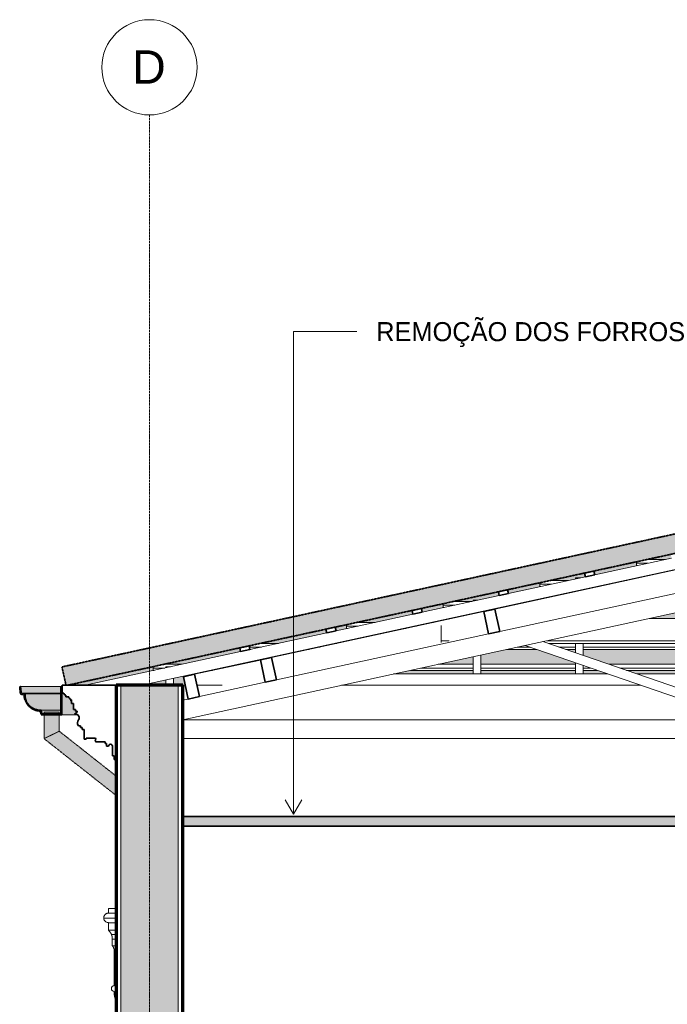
# Model space of a CAD drawing. Header units: millimetres. Extents: x -21497 to 33161, y -1951 to 8822.
# Tile 21 of 33: x 9185 to 12584, y 3655 to 8822. Entities that reach past the tile are written whole.
import ezdxf

# ---------------------------------------------------------------- set-up
doc = ezdxf.new("R2010")
doc.units = ezdxf.units.MM
doc.linetypes.add('_Tracejado médio', pattern=[4, 3, -1])
doc.linetypes.add('_Traço - ponto', pattern=[16, 12, -2, 0, -2])
for name, color, linetype, lineweight in [('A-CLNG', 13, 'Continuous', 25), ('A-CLNG-PATT', 13, 'Continuous', 25), ('A-GENM', 13, 'Continuous', 25), ('A-GLAZ-CWMG', 51, 'Continuous', 25), ('A-ROOF', 132, 'Continuous', 25), ('A-ROOF-MCUT', 132, 'Continuous', 70), ('A-ROOF-OTLN', 132, 'Continuous', 25), ('A-ROOF-PATT', 132, 'Continuous', 25), ('A-WALL', 113, 'Continuous', 18), ('A-WALL-PATT', 111, 'Continuous', 70), ('G-ANNO-TEXT', 231, 'Continuous', 9), ('S-GRID', 1, 'Continuous', 9), ('S-GRID-IDEN', 1, 'Continuous', 9)]:
    doc.layers.add(name, color=color, linetype=linetype, lineweight=lineweight)
doc.styles.add('Arial_2', font='arial.ttf', dxfattribs={"height": 175})
doc.styles.add('Arial_3', font='arial.ttf', dxfattribs={"height": 100})

# ---------------------------------------------------------------- blocks, each defined once
blk = doc.blocks.new('Generic Models 24 - Generic Models 24-3312760-CORTE F - MANTER _ DEMOLIR')
at = {"layer": 'A-GENM', "linetype": '_Tracejado médio', "lineweight": 18}
h = blk.add_hatch(color=41, dxfattribs=at)
h.paths.add_polyline_path([(-18726.9, 5049), (-18686.9, 5068.4), (-18686.9, 5173.8), (-18726.9, 5173.8), (-18726.9, 5113.4)], flags=0)
h.paths.add_polyline_path([(-18721.6, 5178.8), (-18686.9, 5178.8), (-18686.9, 5188.4), (-18726.9, 5188.4), (-18726.8, 5178.8), (-18725.3, 5178.8)], flags=0)
h = blk.add_hatch(color=41, dxfattribs=at)
h.paths.add_polyline_path([(-18686.9, 5068.4), (-18646.9, 5087.8), (-18646.9, 5173.8), (-18686.9, 5173.8), (-18686.9, 5073.4)], flags=0)
h.paths.add_polyline_path([(-18666.9, 5178.8), (-18646.9, 5178.8), (-18646.9, 5188.4), (-18686.9, 5188.4), (-18686.9, 5178.8), (-18675.7, 5178.8)], flags=0)
for points in [[(-18348.5, 4750.5), (-18348.5, 4801.5), (-18686.9, 5068.4), (-18726.9, 5049), (-18370.1, 4767.6)], [(-18348.5, 4801.5), (-18348.5, 4852.4), (-18646.9, 5087.8), (-18686.9, 5068.4), (-18370.1, 4818.5)]]:
    blk.add_hatch(color=41, dxfattribs=at).paths.add_polyline_path(points, flags=0)
at = {"layer": 'A-GENM', "color": 40, "linetype": '_Tracejado médio', "lineweight": 18}
for p, q in [((-18726.9, 5188.4), (-18726.9, 5178.8)), ((-18726.9, 5188.4), (-18686.9, 5188.4)), ((-18726.9, 5173.8), (-18726.9, 5049)), ((-18686.9, 5188.4), (-18646.9, 5188.4)), ((-18646.9, 5178.8), (-18646.9, 5188.4)), ((-18646.9, 5087.8), (-18646.9, 5173.8)), ((-18348.5, 4852.4), (-18646.9, 5087.8)), ((-18726.9, 5049), (-18348.5, 4750.5))]:
    blk.add_line(p, q, dxfattribs=at)
for points, knots in [([(-18726.9, 5049), (-18726.9, 5049), (-18726, 5049.5), (-18721.9, 5051.4), (-18716.6, 5054), (-18711.3, 5056.6), (-18705.5, 5059.4), (-18697.4, 5063.4), (-18690.4, 5066.7), (-18686.9, 5068.4)], [0.5, 0.5, 0.5, 0.5, 0.5833333, 0.6666667, 0.75, 0.7916667, 0.8333333, 0.9166667, 1, 1, 1, 1]), ([(-18686.9, 5068.4), (-18683.4, 5070.2), (-18676.4, 5073.5), (-18668.3, 5077.4), (-18662.5, 5080.3), (-18657.2, 5082.8), (-18651.9, 5085.4), (-18647.8, 5087.4), (-18646.9, 5087.8), (-18646.9, 5087.8)], [0, 0, 0, 0, 0.0833333, 0.1666667, 0.2083333, 0.25, 0.3333333, 0.4166667, 0.5, 0.5, 0.5, 0.5])]:
    blk.add_open_spline(points, degree=3, knots=knots, dxfattribs=at)
blk = doc.blocks.new('Rectangular Mullion - 6x12 cm-3934083-CORTE F - MANTER _ DEMOLIR')
at = {"layer": 'A-GLAZ-CWMG', "lineweight": 35}
for p, q in [((-16360.2, 5728.7), (-16418.8, 5716)), ((-16418.8, 5716), (-16393.4, 5598.7)), ((-16334.7, 5611.5), (-16360.2, 5728.7)), ((-16393.4, 5598.7), (-16334.7, 5611.5))]:
    blk.add_line(p, q, dxfattribs=at)
blk = doc.blocks.new('Rectangular Mullion - 2x5 cm-4253627-CORTE F - MANTER _ DEMOLIR')
at = {"layer": 'A-GLAZ-CWMG', "lineweight": 18}
for p, q in [((-18153.5, 5419.4), (-18153.5, 5426.8)), ((-18098.3, 5438.8), (-18003.4, 5438.8)), ((-17706.2, 5438.8), (-17696.7, 5438.8)), ((-16659, 5438.8), (-16474.7, 5438.8)), ((-16434.7, 5438.8), (-15937.2, 5438.8)), ((-15761.4, 5438.8), (-15399.7, 5438.8)), ((-15359.7, 5438.8), (-15186, 5438.8)), ((-15036, 5438.8), (-14862.2, 5438.8)), ((-14822.2, 5438.8), (-14460.6, 5438.8)), ((-14284.8, 5438.8), (-13787.3, 5438.8)), ((-13747.3, 5438.8), (-13562.9, 5438.8)), ((-18153.5, 5407.2), (-18153.5, 5419.4)), ((-18092.8, 5419.4), (-18153.5, 5419.4)), ((-18153.5, 5407.2), (-18148.7, 5407.2)), ((-17851.5, 5407.2), (-17842, 5407.2)), ((-17786.1, 5419.4), (-17795.6, 5419.4)), ((-16804.4, 5407.2), (-16474.7, 5407.2)), ((-16474.7, 5419.4), (-16748.5, 5419.4)), ((-15937.2, 5419.4), (-16434.7, 5419.4)), ((-16434.7, 5407.2), (-15937.2, 5407.2)), ((-15858.6, 5419.4), (-15897.2, 5419.4)), ((-15897.2, 5407.2), (-15823.4, 5407.2)), ((-15399.7, 5419.4), (-15705, 5419.4)), ((-15669.8, 5407.2), (-15399.7, 5407.2)), ((-15186, 5419.4), (-15359.7, 5419.4)), ((-15359.7, 5407.2), (-15186, 5407.2)), ((-14862.2, 5419.4), (-15036, 5419.4)), ((-15036, 5407.2), (-14862.2, 5407.2)), ((-14517, 5419.4), (-14822.2, 5419.4)), ((-14822.2, 5407.2), (-14552.2, 5407.2)), ((-14398.6, 5407.2), (-14324.8, 5407.2)), ((-14324.8, 5419.4), (-14363.4, 5419.4)), ((-13787.3, 5419.4), (-14284.8, 5419.4)), ((-14284.8, 5407.2), (-13787.3, 5407.2)), ((-13473.5, 5419.4), (-13747.3, 5419.4)), ((-13747.3, 5407.2), (-13417.6, 5407.2))]:
    blk.add_line(p, q, dxfattribs=at)
blk = doc.blocks.new('Rectangular Mullion - 2x5 cm-4253628-CORTE F - MANTER _ DEMOLIR')
at = {"layer": 'A-GLAZ-CWMG', "lineweight": 35}
for p, q in [((-17651, 5535.7), (-17699.8, 5525.1)), ((-17646.7, 5516.1), (-17651, 5535.7)), ((-17699.8, 5525.1), (-17695.6, 5505.5)), ((-17695.6, 5505.5), (-17646.7, 5516.1))]:
    blk.add_line(p, q, dxfattribs=at)
blk = doc.blocks.new('Rectangular Mullion - 2x5 cm-4253642-CORTE F - MANTER _ DEMOLIR')
at = {"layer": 'A-GLAZ-CWMG', "lineweight": 18}
for p, q in [((-17646.4, 5529.4), (-17646.4, 5536.8)), ((-17646.4, 5517.3), (-17646.4, 5529.4)), ((-17585.7, 5529.4), (-17646.4, 5529.4)), ((-17591.2, 5548.8), (-17496.3, 5548.8)), ((-17279, 5529.4), (-17288.6, 5529.4)), ((-17199.1, 5548.8), (-17189.6, 5548.8)), ((-16178.1, 5529.4), (-16241.4, 5529.4)), ((-15937.2, 5529.4), (-16024.5, 5529.4)), ((-15399.7, 5529.4), (-15897.2, 5529.4)), ((-15186, 5529.4), (-15359.7, 5529.4)), ((-14862.2, 5529.4), (-15036, 5529.4)), ((-14324.8, 5529.4), (-14822.2, 5529.4)), ((-14197.5, 5529.4), (-14284.8, 5529.4)), ((-13980.6, 5529.4), (-14043.9, 5529.4)), ((-17646.4, 5517.3), (-17641.6, 5517.3)), ((-17344.5, 5517.3), (-17334.9, 5517.3)), ((-16297.3, 5517.3), (-16142.9, 5517.3)), ((-15989.3, 5517.3), (-15937.2, 5517.3)), ((-15897.2, 5517.3), (-15399.7, 5517.3)), ((-15359.7, 5517.3), (-15186, 5517.3)), ((-15036, 5517.3), (-14862.2, 5517.3)), ((-14822.2, 5517.3), (-14324.8, 5517.3)), ((-14284.8, 5517.3), (-14232.7, 5517.3)), ((-14079.1, 5517.3), (-13924.7, 5517.3))]:
    blk.add_line(p, q, dxfattribs=at)
blk = doc.blocks.new('Rectangular Mullion - 2x5 cm-4253643-CORTE F - MANTER _ DEMOLIR')
at = {"layer": 'A-GLAZ-CWMG', "lineweight": 18}
for p, q in [((-17139.3, 5639.4), (-17139.3, 5646.8)), ((-17139.3, 5627.3), (-17139.3, 5639.4)), ((-17078.6, 5639.4), (-17139.3, 5639.4)), ((-17084.1, 5658.8), (-16989.2, 5658.8)), ((-16772, 5639.4), (-16781.5, 5639.4)), ((-16692, 5658.8), (-16682.5, 5658.8)), ((-17139.3, 5627.3), (-17134.5, 5627.3)), ((-16837.4, 5627.3), (-16827.8, 5627.3))]:
    blk.add_line(p, q, dxfattribs=at)
blk = doc.blocks.new('Rectangular Mullion - 2x5 cm-4253644-CORTE F - MANTER _ DEMOLIR')
at = {"layer": 'A-GLAZ-CWMG', "lineweight": 18}
for p, q in [((-16632.2, 5749.4), (-16632.2, 5756.8)), ((-16632.2, 5737.3), (-16632.2, 5749.4)), ((-16571.5, 5749.4), (-16632.2, 5749.4)), ((-16632.2, 5737.3), (-16627.4, 5737.3)), ((-16577, 5768.8), (-16482.1, 5768.8)), ((-16330.3, 5737.3), (-16320.8, 5737.3)), ((-16264.9, 5749.4), (-16274.4, 5749.4)), ((-16185, 5768.8), (-16175.4, 5768.8)), ((-15283.1, 5737.3), (-15186, 5737.3)), ((-15186, 5749.4), (-15227.2, 5749.4)), ((-14994.8, 5749.4), (-15036, 5749.4)), ((-15036, 5737.3), (-14938.9, 5737.3)), ((-13947.6, 5749.4), (-13957.1, 5749.4)), ((-13901.2, 5737.3), (-13891.7, 5737.3)), ((-13589.7, 5749.4), (-13650.4, 5749.4)), ((-13594.5, 5737.3), (-13589.7, 5737.3)), ((-13589.7, 5756.7), (-13589.7, 5749.4)), ((-13589.7, 5749.4), (-13589.7, 5737.3))]:
    blk.add_line(p, q, dxfattribs=at)
blk = doc.blocks.new('Rectangular Mullion - 2x5 cm-4253645-CORTE F - MANTER _ DEMOLIR')
at = {"layer": 'A-GLAZ-CWMG', "lineweight": 18}
for p, q in [((-16125.2, 5859.4), (-16125.2, 5866.8)), ((-16125.2, 5847.3), (-16125.2, 5859.4)), ((-16064.5, 5859.4), (-16125.2, 5859.4)), ((-16125.2, 5847.3), (-16120.4, 5847.3)), ((-16069.9, 5878.8), (-15975, 5878.8)), ((-15823.2, 5847.3), (-15813.7, 5847.3)), ((-15757.8, 5859.4), (-15767.3, 5859.4)), ((-15677.9, 5878.8), (-15668.4, 5878.8))]:
    blk.add_line(p, q, dxfattribs=at)
blk = doc.blocks.new('Rectangular Mullion - 2x5 cm-4253646-CORTE F - MANTER _ DEMOLIR')
at = {"layer": 'A-GLAZ-CWMG', "lineweight": 18}
for p, q in [((-15618.1, 5969.4), (-15618.1, 5976.9)), ((-15618.1, 5957.3), (-15618.1, 5969.4)), ((-15557.4, 5969.4), (-15618.1, 5969.4)), ((-15618.1, 5957.3), (-15613.3, 5957.3)), ((-15562.8, 5988.8), (-15467.9, 5988.8)), ((-15316.1, 5957.3), (-15306.6, 5957.3)), ((-14915.4, 5957.3), (-14905.9, 5957.3)), ((-14754, 5988.8), (-14719.7, 5988.8)), ((-14668.6, 5988.8), (-14659.8, 5988.8)), ((-14611.5, 5969.4), (-14664.6, 5969.4))]:
    blk.add_line(p, q, dxfattribs=at)
blk = doc.blocks.new('Rectangular Mullion - 2x5 cm-4253647-CORTE F - MANTER _ DEMOLIR')
at = {"layer": 'A-GLAZ-CWMG', "lineweight": 35}
for p, q in [((-17198.6, 5633.8), (-17247.4, 5623.2)), ((-17194.3, 5614.3), (-17198.6, 5633.8)), ((-17247.4, 5623.2), (-17243.2, 5603.7)), ((-17243.2, 5603.7), (-17194.3, 5614.3))]:
    blk.add_line(p, q, dxfattribs=at)
blk = doc.blocks.new('Rectangular Mullion - 2x5 cm-4253648-CORTE F - MANTER _ DEMOLIR')
at = {"layer": 'A-GLAZ-CWMG', "lineweight": 35}
for p, q in [((-16746.1, 5732), (-16795, 5721.4)), ((-16795, 5721.4), (-16790.8, 5701.8)), ((-16790.8, 5701.8), (-16741.9, 5712.4)), ((-16741.9, 5712.4), (-16746.1, 5732))]:
    blk.add_line(p, q, dxfattribs=at)
blk = doc.blocks.new('Rectangular Mullion - 2x5 cm-4253649-CORTE F - MANTER _ DEMOLIR')
at = {"layer": 'A-GLAZ-CWMG', "lineweight": 35}
for p, q in [((-16293.7, 5830.1), (-16342.6, 5819.5)), ((-16342.6, 5819.5), (-16338.3, 5800)), ((-16338.3, 5800), (-16289.5, 5810.6)), ((-16289.5, 5810.6), (-16293.7, 5830.1))]:
    blk.add_line(p, q, dxfattribs=at)
blk = doc.blocks.new('Rectangular Mullion - 2x5 cm-4253650-CORTE F - MANTER _ DEMOLIR')
at = {"layer": 'A-GLAZ-CWMG', "lineweight": 35}
for p, q in [((-15841.3, 5928.3), (-15890.2, 5917.7)), ((-15890.2, 5917.7), (-15885.9, 5898.1)), ((-15885.9, 5898.1), (-15837.1, 5908.7)), ((-15837.1, 5908.7), (-15841.3, 5928.3))]:
    blk.add_line(p, q, dxfattribs=at)
blk = doc.blocks.new('Rectangular Mullion - 6x12 cm-3933650-CORTE F - MANTER _ DEMOLIR')
at = {"layer": 'A-GLAZ-CWMG', "lineweight": 18}
for p, q in [((-16642.5, 5667.5), (-16642.5, 5669.5)), ((-16642.5, 5562.8), (-16642.5, 5643.4)), ((-16597.7, 5679.3), (-16588.2, 5679.3)), ((-15550.6, 5679.3), (-15186, 5679.3)), ((-15036, 5679.3), (-14671.4, 5679.3)), ((-13633.8, 5679.3), (-13624.3, 5679.3)), ((-16642.5, 5553.8), (-16642.5, 5562.8)), ((-16600.8, 5562.8), (-16642.5, 5562.8)), ((-15186, 5562.8), (-16087.2, 5562.8)), ((-16079.4, 5548.3), (-15186, 5548.3)), ((-14134.8, 5562.8), (-15036, 5562.8)), ((-15036, 5548.3), (-14142.5, 5548.3))]:
    blk.add_line(p, q, dxfattribs=at)
blk = doc.blocks.new('Rectangular Mullion - 6x12 cm 2-3933709-CORTE F - MANTER _ DEMOLIR')
at = {"layer": 'A-GLAZ-CWMG', "lineweight": 18}
for p, q in [((-15254.7, 5968.6), (-16360.2, 5728.7)), ((-16418.8, 5716), (-16427.4, 5714.1))]:
    blk.add_line(p, q, dxfattribs=at)
blk = doc.blocks.new('Rectangular Mullion - 4x6_3-V10-CORTE F - MANTER _ DEMOLIR')
at = {"layer": 'A-GLAZ-CWMG', "lineweight": 18}
for p, q in [((-15917.2, 5892.4), (-15937.2, 5892.4)), ((-15937.2, 5892.4), (-15937.2, 5887)), ((-15912.3, 5892.4), (-15917.2, 5892.4)), ((-15937.2, 5820.5), (-15937.2, 5822.6)), ((-15897.2, 5829.2), (-15897.2, 5831.2)), ((-15937.2, 5499.3), (-15937.2, 5548.3)), ((-15897.2, 5485.6), (-15897.2, 5548.3)), ((-15937.2, 5388.2), (-15937.2, 5446.4)), ((-15897.2, 5388.2), (-15897.2, 5432.7))]:
    blk.add_line(p, q, dxfattribs=at)
blk = doc.blocks.new('Rectangular Mullion - 4x6_3-V11-CORTE F - MANTER _ DEMOLIR')
at = {"layer": 'A-GLAZ-CWMG', "lineweight": 18}
for p, q in [((-16454.7, 5775.8), (-16474.7, 5775.8)), ((-16474.7, 5775.8), (-16474.7, 5770.4)), ((-16449.8, 5775.8), (-16454.7, 5775.8)), ((-16474.7, 5703.9), (-16474.7, 5706)), ((-16434.7, 5712.6), (-16434.7, 5714.6)), ((-16474.7, 5388.2), (-16474.7, 5478.8)), ((-16434.7, 5388.2), (-16434.7, 5487.4))]:
    blk.add_line(p, q, dxfattribs=at)
blk = doc.blocks.new('Rectangular Mullion - 4x6_3-3925204-CORTE F - MANTER _ DEMOLIR')
at = {"layer": 'A-GLAZ-CWMG', "lineweight": 18}
for p, q in [((-18067.2, 5426), (-18087.2, 5426)), ((-18087.2, 5426), (-18087.2, 5420.6)), ((-18062.3, 5426), (-18067.2, 5426)), ((-18087.2, 5328.7), (-18087.2, 5356.1)), ((-18047.2, 5328.7), (-18047.2, 5364.8))]:
    blk.add_line(p, q, dxfattribs=at)
blk = doc.blocks.new('Rectangular Mullion - 4x6_3-3931011-CORTE F - MANTER _ DEMOLIR')
at = {"layer": 'A-GLAZ-CWMG', "lineweight": 18}
for p, q in [((-15384.6, 6006.9), (-15106.8, 6067.2)), ((-15106.8, 6067.2), (-15093.4, 6005.6)), ((-15837.1, 5908.8), (-15433.5, 5996.3)), ((-15115.8, 6000.8), (-15093.4, 6005.6)), ((-18213.6, 5328.7), (-15171.3, 5988.7)), ((-16289.5, 5810.6), (-15885.9, 5898.2)), ((-16741.9, 5712.5), (-16338.3, 5800)), ((-17194.3, 5614.3), (-16790.8, 5701.9)), ((-17646.7, 5516.1), (-17243.2, 5603.7)), ((-18510.7, 5328.7), (-17695.6, 5505.5)), ((-18587.1, 5247.7), (-18589.2, 5257.4)), ((-18587.1, 5247.7), (-18582.3, 5248.7))]:
    blk.add_line(p, q, dxfattribs=at)
blk = doc.blocks.new('Rectangular Mullion - 6x12 cm 2-4082039-CORTE F - MANTER _ DEMOLIR')
at = {"layer": 'A-GLAZ-CWMG', "lineweight": 18}
for p, q in [((-16427.4, 5714.1), (-17532.9, 5474.3)), ((-17591.5, 5461.6), (-17600.1, 5459.7))]:
    blk.add_line(p, q, dxfattribs=at)
blk = doc.blocks.new('Rectangular Mullion - 6x12 cm-4082038-CORTE F - MANTER _ DEMOLIR')
at = {"layer": 'A-GLAZ-CWMG', "lineweight": 35}
for p, q in [((-17532.9, 5474.3), (-17591.5, 5461.6)), ((-17591.5, 5461.6), (-17566.1, 5344.3)), ((-17507.4, 5357), (-17532.9, 5474.3)), ((-17566.1, 5344.3), (-17507.4, 5357))]:
    blk.add_line(p, q, dxfattribs=at)
blk = doc.blocks.new('Rectangular Mullion - 6x12 cm-3933674-CORTE F - MANTER _ DEMOLIR')
at = {"layer": 'A-GLAZ-CWMG', "lineweight": 18}
for p, q in [((-17984.1, 5376.4), (-17984.1, 5378.5)), ((-17939.2, 5388.2), (-17929.7, 5388.2)), ((-16892.1, 5388.2), (-15768.1, 5388.2)), ((-15614.6, 5388.2), (-15186, 5388.2)), ((-15036, 5388.2), (-14607.4, 5388.2)), ((-14453.9, 5388.2), (-13329.9, 5388.2))]:
    blk.add_line(p, q, dxfattribs=at)
blk = doc.blocks.new('tesoura2 - tesoura-4027960-CORTE F - MANTER _ DEMOLIR')
at = {"layer": 'A-GENM', "lineweight": 18}
for p, q in [((-15115.4, 6066.3), (-15186, 6066.3)), ((-15186, 6066.3), (-15186, 6050)), ((-15036, 6066.3), (-15106.6, 6066.3)), ((-15036, 6050), (-15036, 6066.3)), ((-15186, 5985.5), (-15186, 5976.4)), ((-15036, 5983.5), (-15036, 5985.5)), ((-15220.6, 5853.2), (-16334.7, 5611.5)), ((-15159.9, 5764), (-15186, 5860.7)), ((-15035.7, 5860.6), (-15060, 5763.6)), ((-15036, 5859.6), (-15036, 5860.7)), ((-17998.5, 5148.2), (-15159.9, 5764)), ((-15186, 5758.4), (-15186, 5147.8)), ((-15060, 5763.6), (-12303.5, 5165.5)), ((-15036, 5147.8), (-15036, 5758.4)), ((-16393.4, 5598.7), (-17507.4, 5357)), ((-16202.6, 5537.8), (-15186, 5187.8)), ((-15186, 5240.7), (-16108.4, 5558.3)), ((-14113.6, 5558.3), (-15036, 5240.7)), ((-15036, 5187.8), (-14019.4, 5537.8)), ((-17566.1, 5344.3), (-17911.3, 5269.4)), ((-17969.9, 5256.7), (-17998.5, 5250.5)), ((-15186, 5187.8), (-15186, 5240.7)), ((-15036, 5240.7), (-15036, 5187.8)), ((-12303.5, 5147.8), (-17998.5, 5147.8)), ((-15186, 5147.8), (-15036, 5147.8))]:
    blk.add_line(p, q, dxfattribs=at)
blk = doc.blocks.new('Rectangular Mullion - 6x12 cm 2-4082040-CORTE F - MANTER _ DEMOLIR')
at = {"layer": 'A-GLAZ-CWMG', "lineweight": 18}
blk.add_line((-17600.1, 5459.7), (-17936.7, 5386.7), dxfattribs=at)
blk = doc.blocks.new('Rectangular Mullion - 6x12 cm-4082041-CORTE F - MANTER _ DEMOLIR')
at = {"layer": 'A-GLAZ-CWMG', "lineweight": 35}
for p, q in [((-17936.7, 5386.7), (-17995.3, 5374)), ((-17911.3, 5269.4), (-17936.7, 5386.7)), ((-17995.3, 5374), (-17969.9, 5256.7)), ((-17969.9, 5256.7), (-17911.3, 5269.4))]:
    blk.add_line(p, q, dxfattribs=at)
blk = doc.blocks.new('ornamento esquadrias - ornamento esquadrias-4133635-CORTE F - MANTER _ DEMOLIR')
at = {"layer": 'A-GENM', "lineweight": 18}
for p, q in [((-18388.5, 4133), (-18388.5, 4158)), ((-18348.5, 4158), (-18388.5, 4158)), ((-18348.5, 4106.4), (-18413.4, 4106.4)), ((-18388.5, 4133), (-18348.5, 4133)), ((-18388.5, 4133), (-18348.5, 4133)), ((-18348.5, 4083), (-18388.5, 4083)), ((-18388.5, 4043), (-18388.5, 4083)), ((-18348.5, 4083), (-18388.5, 4083)), ((-18388.5, 4043), (-18348.5, 4043)), ((-18388.5, 4043), (-18348.5, 4043)), ((-18348.5, 4020.8), (-18373, 4020.8)), ((-18348.5, 3996.3), (-18368.5, 3996.3)), ((-18368.5, 3961.3), (-18368.5, 3996.3)), ((-18348.5, 3996.3), (-18368.5, 3996.3)), ((-18368.5, 3961.3), (-18348.5, 3961.3)), ((-18368.5, 3961.3), (-18348.5, 3961.3)), ((-18358.5, 3752.1), (-18358.5, 3938)), ((-18348.5, 3938), (-18358.5, 3938)), ((-18348.5, 3938), (-18358.5, 3938))]:
    blk.add_line(p, q, dxfattribs=at)
for centre, radius, start, end in [((-18358.5, 3737.1), 15, 90, 270), ((-18221.3, 3720.6), 137.2, 179.3469, 202.0203)]:
    blk.add_arc(centre, radius, start, end, dxfattribs=at)
for points, knots in [([(-18388.5, 4133), (-18390.8, 4133), (-18394, 4132.6), (-18398.1, 4131.1), (-18401, 4129.7), (-18403.7, 4128), (-18406, 4125.9), (-18407.7, 4124.1), (-18408.9, 4122.5), (-18410.2, 4120.5), (-18411.2, 4118.5), (-18412, 4116.6), (-18412.4, 4115.3), (-18412.9, 4113.7), (-18413.2, 4111.8), (-18413.5, 4109.4), (-18413.5, 4107.6), (-18413.4, 4106.4)], [0, 0, 0, 0, 0.142857, 0.214286, 0.285714, 0.357143, 0.428571, 0.5, 0.535714, 0.571429, 0.678571, 0.705357, 0.732143, 0.785714, 0.839286, 0.892857, 1, 1, 1, 1]), ([(-18413.4, 4106.4), (-18413.4, 4106), (-18413.4, 4105), (-18413.1, 4103.3), (-18412.7, 4101.7), (-18412.3, 4100.3), (-18411.8, 4098.8), (-18411, 4097), (-18409.4, 4094.1), (-18405.7, 4089.3), (-18400.1, 4085.4), (-18393.6, 4083.4), (-18390.2, 4083), (-18388.5, 4083)], [0, 0, 0, 0, 0.0625, 0.125, 0.1875, 0.21875, 0.25, 0.3125, 0.375, 0.5, 0.75, 0.875, 1, 1, 1, 1]), ([(-18373, 4020.8), (-18373.2, 4021.5), (-18373.9, 4023.1), (-18375.2, 4025.7), (-18376.1, 4027.5), (-18376.9, 4028.9), (-18377.9, 4030.4), (-18378.9, 4032), (-18380.1, 4033.7), (-18381.9, 4036.1), (-18384.6, 4039.1), (-18387.1, 4041.7), (-18388.5, 4043)], [-1, -1, -1, -1, -0.75, -0.625, -0.5625, -0.5, -0.4375, -0.375, -0.3125, -0.25, -0.125, 0, 0, 0, 0]), ([(-18368.5, 3996.3), (-18368.5, 3998.9), (-18368.6, 4002.5), (-18369.1, 4006.9), (-18369.5, 4009.4), (-18369.9, 4011.2), (-18370.2, 4012.5), (-18370.6, 4013.7), (-18370.9, 4014.9), (-18371.2, 4015.9), (-18371.5, 4016.9), (-18371.8, 4017.7), (-18372.1, 4018.5), (-18372.3, 4019.1), (-18372.6, 4019.9), (-18372.7, 4020.3), (-18372.8, 4020.5)], [-1, -1, -1, -1, -0.8333333, -0.75, -0.6666667, -0.625, -0.5833333, -0.5416667, -0.5, -0.4583333, -0.4166667, -0.375, -0.3333333, -0.2916667, -0.25, -0.1666667, -0.1666667, -0.1666667, -0.1666667]), ([(-18358.5, 3938), (-18358.6, 3939.9), (-18359, 3942.7), (-18359.8, 3946.2), (-18360.5, 3948.3), (-18361.1, 3949.9), (-18361.6, 3951), (-18362.1, 3952.1), (-18362.6, 3953.1), (-18363.2, 3954.1), (-18363.7, 3955.1), (-18364.3, 3955.9), (-18364.8, 3956.8), (-18365.3, 3957.6), (-18365.9, 3958.3), (-18366.4, 3958.9), (-18366.9, 3959.5), (-18367.3, 3960.1), (-18367.9, 3960.7), (-18368.3, 3961.1), (-18368.5, 3961.3)], [-1, -1, -1, -1, -0.833333, -0.75, -0.666667, -0.625, -0.583333, -0.541667, -0.5, -0.458333, -0.416667, -0.375, -0.333333, -0.291667, -0.25, -0.208333, -0.166667, -0.125, -0.083333, 0, 0, 0, 0])]:
    blk.add_open_spline(points, degree=3, knots=knots, dxfattribs=at)
blk = doc.blocks.new('ORNAMENTO SUPERIOR - ORNAMENTO SUPERIOR-4323885-CORTE F - MANTER _ DEMOLIR')
at = {"layer": 'A-GENM', "lineweight": 35}
for p, q in [((-18348.2, 5328.7), (-18632.3, 5328.7)), ((-18632.3, 5328.7), (-18632.3, 5287.4)), ((-18348.2, 4938.7), (-18348.2, 5328.7)), ((-18632.3, 5287.4), (-18622.3, 5287.4)), ((-18622.3, 5287.4), (-18622.3, 5282.4)), ((-18622.3, 5282.4), (-18617.3, 5282.4)), ((-18617.3, 5282.4), (-18617.3, 5277.4)), ((-18617.3, 5277.4), (-18612.3, 5277.4)), ((-18612.3, 5277.4), (-18612.3, 5267.4)), ((-18612.3, 5267.4), (-18597.3, 5267.4)), ((-18597.3, 5267.4), (-18597.3, 5262.4)), ((-18597.3, 5262.4), (-18592.3, 5262.4)), ((-18592.3, 5262.4), (-18592.3, 5257.4)), ((-18592.3, 5257.4), (-18587.3, 5257.4)), ((-18587.3, 5257.4), (-18587.3, 5252.4)), ((-18587.3, 5252.4), (-18582.3, 5252.4)), ((-18582.3, 5252.4), (-18582.3, 5232.4)), ((-18582.3, 5232.4), (-18572.3, 5232.4)), ((-18572.3, 5232.4), (-18572.3, 5202.4)), ((-18572.3, 5202.4), (-18562.3, 5202.4)), ((-18552.3, 5187.4), (-18566, 5176.7)), ((-18562.3, 5202.4), (-18562.3, 5192.4)), ((-18562.3, 5192.4), (-18552.3, 5192.4)), ((-18552.3, 5192.4), (-18552.3, 5187.4)), ((-18546.2, 5116.7), (-18536.2, 5116.7)), ((-18536.2, 5116.7), (-18536.2, 5106.7)), ((-18536.2, 5106.7), (-18526.2, 5106.7)), ((-18526.2, 5106.7), (-18526.2, 5096.7)), ((-18526.2, 5096.7), (-18516.2, 5096.7)), ((-18516.2, 5096.7), (-18516.2, 5046.7)), ((-18516.2, 5046.7), (-18506.2, 5046.7)), ((-18506.2, 5046.7), (-18506.2, 5051.7)), ((-18506.2, 5051.7), (-18456.2, 5051.7)), ((-18452.1, 5031.7), (-18406.2, 5031.7)), ((-18406.2, 5031.7), (-18406.2, 5023.7)), ((-18406.2, 5023.7), (-18398.2, 5023.7)), ((-18398.2, 5023.7), (-18398.2, 5008.7)), ((-18398.2, 5008.7), (-18388.2, 5008.7)), ((-18368.2, 5009.1), (-18368.2, 4958.7)), ((-18368.2, 4958.7), (-18358.2, 4958.7)), ((-18358.2, 4958.7), (-18358.2, 4938.7)), ((-18358.2, 4938.7), (-18348.2, 4938.7))]:
    blk.add_line(p, q, dxfattribs=at)
for centre, radius, start, end in [((-18561.2, 5158.3), 19, 325.4597, 104.5403), ((-18529.3, 5131.7), 22.6, 135.8597, 221.7664), ((-18452.1, 5037.5), 5.84, 134.5404, 270), ((-18461.7, 5046.7), 7.42, 317.6422, 42.3578), ((-18378.2, 5009.1), 10, 0, 182.8227)]:
    blk.add_arc(centre, radius, start, end, dxfattribs=at)
blk = doc.blocks.new('Grid - Head Grid-11506-CORTE F - MANTER _ DEMOLIR')
at = {"layer": 'S-GRID-IDEN'}
blk.add_circle((-673.5, 8571.9), 250, dxfattribs=at)

msp = doc.modelspace()

# ---------------------------------------------------------------- hatches: boundary and pattern name
at = {"layer": 'A-CLNG-PATT', "lineweight": 18}
msp.add_hatch(color=21, dxfattribs=at).paths.add_polyline_path([(18421.194, 4590), (18421.194, 4640), (10041.194, 4640), (10041.194, 4590), (18404.911, 4590)], flags=0)
at = {"layer": 'A-ROOF-OTLN'}
for points in [[(9208.235, 5286.726), (9400.787, 5286.726), (9400.787, 5322.609), (9190.226, 5322.173), (9193.327, 5286.726)], [(9405.787, 5173.798), (9488.946, 5173.798), (9488.498, 5174.438), (9473.68, 5176.69), (9487.375, 5187.389), (9486.941, 5192.389), (9477.375, 5192.389), (9477.375, 5202.389), (9467.375, 5202.389), (9467.375, 5232.389), (9457.375, 5232.389), (9457.375, 5248.705), (9452.612, 5247.672), (9450.504, 5257.389), (9447.375, 5257.389), (9447.375, 5262.389), (9442.375, 5262.389), (9442.375, 5267.389), (9427.375, 5267.389), (9427.375, 5277.389), (9422.375, 5277.389), (9422.375, 5282.389), (9417.375, 5282.389), (9417.375, 5287.389), (9407.375, 5287.389), (9407.375, 5322.738), (9405.787, 5322.738), (9405.787, 5178.798)], [(9213.341, 5283.198), (9400.787, 5283.198), (9400.787, 5286.726), (9193.327, 5286.726), (9208.235, 5284.098)], [(9301.755, 5198.603), (9400.787, 5198.603), (9400.787, 5283.198), (9213.341, 5283.198), (9217.033, 5256.529), (9218.362, 5252.588), (9229.254, 5231.265), (9247.856, 5213.384), (9250.617, 5211.707), (9271.321, 5202.277), (9274.206, 5201.363), (9301.484, 5198.603)], [(9400.787, 5178.798), (9400.787, 5198.603), (9297.992, 5198.603), (9301.755, 5178.798), (9312.776, 5178.798), (9312.776, 5188.421), (9392.776, 5188.421), (9392.776, 5178.798), (9393.706, 5178.798)]]:
    msp.add_hatch(color=254, dxfattribs=at).paths.add_polyline_path(points, flags=0)
at = {"layer": 'A-ROOF-PATT', "lineweight": 18}
for points in [[(9434.046, 5328.7), (12928.36, 6086.799), (12982.083, 6075.143), (21691.939, 6075.143), (24357.576, 5328.765), (24384.539, 5425.061), (21694.684, 6178.221), (12978.62, 6178.221), (12928.36, 6189.125), (9407.22, 5425.206), (9428.157, 5328.7)], [(9405.787, 5173.798), (9405.787, 5322.738), (9400.787, 5322.738), (9400.787, 5178.798), (9301.484, 5178.798), (9297.992, 5198.603), (9271.321, 5201.698), (9247.147, 5213.384), (9228.155, 5232.363), (9216.453, 5256.529), (9213.341, 5283.198), (9193.327, 5286.726), (9190.188, 5322.609), (9185.207, 5322.173), (9188.68, 5282.469), (9208.235, 5279.021), (9212.437, 5252.588), (9224.598, 5228.746), (9243.53, 5209.826), (9267.38, 5197.679), (9293.815, 5193.494), (9297.288, 5173.798), (9393.706, 5173.798)]]:
    msp.add_hatch(color=21, dxfattribs=at).paths.add_polyline_path(points, flags=0)
at = {"layer": 'A-ROOF-PATT'}
h = msp.add_hatch(color=254, dxfattribs=at)
h.paths.add_polyline_path([(9434.046, 5328.7), (9528.954, 5328.7), (9891.006, 5407.248), (9886.2, 5407.248), (9886.2, 5426.796), (9439.254, 5329.83)], flags=0)
h.paths.add_polyline_path([(10016.194, 5328.7), (10054.16, 5328.7), (10044.336, 5373.981), (10055.633, 5376.432), (10055.633, 5378.498), (9992.503, 5364.802), (9992.503, 5328.7)], flags=0)
h.paths.add_polyline_path([(9952.503, 5328.7), (9952.503, 5356.124), (9826.096, 5328.7)], flags=0)
h.paths.add_polyline_path([(13432.257, 5388.223), (13487.508, 5407.248), (13217.439, 5407.248), (13217.439, 5388.223), (13255.651, 5388.223)], flags=0)
h.paths.add_polyline_path([(14224.084, 5388.223), (14252.418, 5388.223), (14252.418, 5407.248), (13754.928, 5407.248), (13754.928, 5388.223), (14020.269, 5388.223)], flags=0)
h.paths.add_polyline_path([(12679.95, 5388.223), (12853.694, 5388.223), (12853.694, 5407.248), (12679.95, 5407.248)], flags=0)
h.paths.add_polyline_path([(14292.418, 5388.223), (14709.767, 5388.223), (14622.077, 5407.248), (14292.418, 5407.248)], flags=0)
h.paths.add_polyline_path([(12102.46, 5388.223), (12102.46, 5407.248), (11604.971, 5407.248), (11604.971, 5388.223), (11837.119, 5388.223)], flags=0)
h.paths.add_polyline_path([(12425.132, 5388.223), (12639.95, 5388.223), (12639.95, 5407.248), (12369.881, 5407.248)], flags=0)
h.paths.add_polyline_path([(12271.554, 5388.223), (12216.303, 5407.248), (12142.46, 5407.248), (12142.46, 5388.223), (12196.909, 5388.223)], flags=0)
h.paths.add_polyline_path([(10100.458, 5388.223), (10109.983, 5388.223), (10197.673, 5407.248), (10188.148, 5407.248), (10102.972, 5388.769)], flags=0)
h.paths.add_polyline_path([(13714.928, 5388.223), (13714.928, 5407.248), (13641.086, 5407.248), (13585.835, 5388.223)], flags=0)
h.paths.add_polyline_path([(13003.694, 5388.223), (13177.439, 5388.223), (13177.439, 5407.248), (13003.694, 5407.248)], flags=0)
h.paths.add_polyline_path([(11147.622, 5388.223), (11564.971, 5388.223), (11564.971, 5407.248), (11235.312, 5407.248)], flags=0)
h.paths.add_polyline_path([(11837.119, 5438.777), (12102.46, 5438.777), (12102.46, 5446.447), (11896.803, 5517.26), (11742.394, 5517.26), (11604.971, 5487.446), (11604.971, 5438.777), (11784.434, 5438.777)], flags=0)
h.paths.add_polyline_path([(12278.312, 5438.777), (12639.95, 5438.777), (12639.95, 5517.26), (12142.46, 5517.26), (12142.46, 5485.555)], flags=0)
h.paths.add_polyline_path([(12853.694, 5438.777), (12853.694, 5517.26), (12679.95, 5517.26), (12679.95, 5438.777)], flags=0)
h.paths.add_polyline_path([(13177.439, 5438.777), (13177.439, 5517.26), (13003.694, 5517.26), (13003.694, 5438.777)], flags=0)
h.paths.add_polyline_path([(11380.642, 5438.777), (11564.971, 5438.777), (11564.971, 5478.768)], flags=0)
h.paths.add_polyline_path([(10343.003, 5438.777), (10704.755, 5517.26), (10695.23, 5517.26), (10333.478, 5438.777)], flags=0)
h.paths.add_polyline_path([(10036.336, 5438.777), (10344.089, 5505.545), (10339.853, 5525.072), (10388.716, 5535.672), (10393.283, 5516.218), (10398.088, 5517.26), (10393.283, 5517.26), (10392.956, 5536.738), (9941.427, 5438.777)], flags=0)
h.paths.add_polyline_path([(13754.928, 5438.777), (14252.418, 5438.777), (14252.418, 5487.446), (14114.994, 5517.26), (13960.585, 5517.26), (13754.928, 5446.447)], flags=0)
h.paths.add_polyline_path([(13255.651, 5438.777), (13579.077, 5438.777), (13714.928, 5485.555), (13714.928, 5517.26), (13217.439, 5517.26), (13217.439, 5438.777)], flags=0)
h.paths.add_polyline_path([(14292.418, 5438.777), (14476.747, 5438.777), (14292.418, 5478.768)], flags=0)
h.paths.add_polyline_path([(15508.112, 5440.139), (15508.112, 5442.205), (15347.883, 5476.967), (15338.359, 5476.967), (15506.167, 5440.561)], flags=0)
h.paths.add_polyline_path([(15771.194, 5450.096), (15823.94, 5450.096), (15823.94, 5458.596), (15739.265, 5476.967), (15645.026, 5476.967), (15768.882, 5450.096)], flags=0)
h.paths.add_polyline_path([(12102.46, 5499.328), (12102.46, 5517.26), (12050.381, 5517.26)], flags=0)
h.paths.add_polyline_path([(13754.928, 5499.328), (13807.008, 5517.26), (13754.928, 5517.26)], flags=0)
h.paths.add_polyline_path([(10448.51, 5548.79), (10543.418, 5548.79), (10796.508, 5603.698), (10792.272, 5623.225), (10841.135, 5633.826), (10845.376, 5614.3), (10905.17, 5627.273), (10900.365, 5627.273), (10900.365, 5646.821), (10792.272, 5623.37)], flags=0)
h.paths.add_polyline_path([(10850.085, 5548.79), (11211.837, 5627.273), (11202.313, 5627.273), (10840.56, 5548.79)], flags=0)
h.paths.add_polyline_path([(10955.592, 5658.803), (11050.5, 5658.803), (11248.928, 5701.852), (11244.691, 5721.378), (11293.555, 5731.979), (11297.795, 5712.454), (11412.253, 5737.285), (11407.447, 5737.285), (11407.447, 5756.833), (11048.826, 5679.03)], flags=0)
h.paths.add_polyline_path([(11357.167, 5658.803), (11397.14, 5667.475), (11397.14, 5669.541), (11347.643, 5658.803)], flags=0)
h.paths.add_polyline_path([(14405.899, 5679.266), (14415.423, 5679.266), (14292.418, 5705.952), (14292.418, 5703.886), (14359.064, 5689.427)], flags=0)
h.paths.add_polyline_path([(12520.043, 5679.266), (12639.95, 5679.266), (12639.95, 5711.987), (12489.13, 5679.266)], flags=0)
h.paths.add_polyline_path([(13003.694, 5679.266), (13177.439, 5679.266), (13177.439, 5720.665), (13100.83, 5737.285), (13003.694, 5737.285)], flags=0)
h.paths.add_polyline_path([(13217.439, 5679.266), (13368.259, 5679.266), (13217.439, 5711.987)], flags=0)
h.paths.add_polyline_path([(11441.965, 5679.266), (11451.49, 5679.266), (11564.971, 5703.886), (11564.971, 5705.952)], flags=0)
h.paths.add_polyline_path([(12679.95, 5679.266), (12853.694, 5679.266), (12853.694, 5737.285), (12756.559, 5737.285), (12679.95, 5720.665)], flags=0)
h.paths.add_polyline_path([(14632.13, 5696.717), (14647.56, 5696.717), (14651.103, 5713.046), (14603.432, 5723.388), (14603.432, 5702.943)], flags=0)
h.paths.add_polyline_path([(14698.723, 5696.717), (14726.369, 5696.717), (14699.966, 5702.445)], flags=0)
h.paths.add_polyline_path([(14563.432, 5711.621), (14563.432, 5732.066), (14507.178, 5744.271), (14507.178, 5723.825), (14556.193, 5713.191)], flags=0)
h.paths.add_polyline_path([(11604.971, 5712.564), (11718.92, 5737.285), (11709.395, 5737.285), (11604.971, 5714.148)], flags=0)
h.paths.add_polyline_path([(14252.418, 5712.564), (14252.095, 5714.701), (14147.994, 5737.285), (14138.469, 5737.285), (14249.526, 5713.191)], flags=0)
h.paths.add_polyline_path([(14467.178, 5732.503), (14467.178, 5752.949), (14449.941, 5756.688), (14449.941, 5737.285), (14445.136, 5737.285), (14449.941, 5736.243)], flags=0)
h.paths.add_polyline_path([(11557.583, 5768.815), (11564.971, 5770.418), (11564.971, 5775.82), (11589.868, 5775.82), (11701.347, 5800.005), (11697.111, 5819.531), (11745.974, 5830.132), (11750.214, 5810.607), (11919.335, 5847.298), (11914.53, 5847.298), (11914.53, 5866.846), (11462.674, 5768.815)], flags=0)
h.paths.add_polyline_path([(11854.725, 5768.815), (11864.25, 5768.815), (12102.46, 5820.495), (12102.46, 5822.562), (11922.828, 5783.59)], flags=0)
h.paths.add_polyline_path([(12142.46, 5829.174), (12226.002, 5847.298), (12216.477, 5847.298), (12142.46, 5831.24)], flags=0)
h.paths.add_polyline_path([(11969.757, 5878.828), (12064.665, 5878.828), (12102.46, 5887.027), (12102.46, 5892.429), (12127.357, 5892.429), (12153.766, 5898.158), (12149.53, 5917.685), (12198.393, 5928.286), (12202.634, 5908.76), (12426.417, 5957.311), (12421.612, 5957.311), (12421.612, 5976.859), (12032.449, 5892.429)], flags=0)
h.paths.add_polyline_path([(12361.807, 5878.828), (12371.332, 5878.828), (12639.95, 5937.105), (12639.95, 5939.171), (12520.043, 5913.157)], flags=0)
h.paths.add_polyline_path([(13288.836, 5921.615), (13288.836, 5923.682), (13217.439, 5939.171), (13217.439, 5937.105), (13255.651, 5928.815)], flags=0)
h.paths.add_polyline_path([(13495.378, 5943.337), (13498.089, 5943.622), (13498.089, 5963.195), (13468.189, 5969.682), (13468.189, 5949.236)], flags=0)
h.paths.add_polyline_path([(12679.95, 5945.783), (12733.084, 5957.311), (12723.56, 5957.311), (12679.95, 5947.849)], flags=0)
h.paths.add_polyline_path([(13177.439, 5945.783), (13177.116, 5947.919), (13133.829, 5957.311), (13124.304, 5957.311), (13167.592, 5947.919)], flags=0)
h.paths.add_polyline_path([(12520.043, 5988.84), (12571.747, 5988.84), (12606.186, 5996.312), (12601.949, 6015.838), (12650.813, 6026.439), (12655.053, 6009.038), (12664.847, 6009.038), (12853.694, 6050.009), (12853.694, 6066.281), (12924.254, 6066.281), (12924.454, 6067.201), (12928.694, 6066.281), (12932.935, 6067.201), (12933.134, 6066.281), (13003.694, 6066.281), (13003.694, 6050.009), (13192.542, 6009.038), (13217.439, 6009.038), (13217.439, 6003.637), (13285.641, 5988.84), (13319.955, 5988.84), (13322.343, 5999.846), (13239.718, 5999.846), (13239.718, 6019.249), (12928.36, 6086.799), (12476.839, 5988.84)], flags=0)
h.paths.add_polyline_path([(13379.881, 5988.84), (13371.512, 5990.656), (13371.512, 5988.84)], flags=0)
at = {"layer": 'A-WALL-PATT'}
msp.add_hatch(color=256, dxfattribs=at).paths.add_polyline_path([(9716.194, -140), (10016.194, -140), (10016.194, 5328.7), (9716.194, 5328.7), (9716.194, 421.87)], flags=0)

# ---------------------------------------------------------------- linework, layer by layer
at = {"layer": 'A-CLNG', "color": 30, "linetype": '_Tracejado médio', "lineweight": 35}
for p, q in [((18421.194, 4640), (10041.194, 4640)), ((10041.194, 4640), (10041.194, 4590)), ((10041.194, 4590), (18421.194, 4590))]:
    msp.add_line(p, q, dxfattribs=at)
at = {"layer": 'A-ROOF', "color": 30, "linetype": '_Tracejado médio', "lineweight": 35}
for p, q in [((12928.36, 6189.125), (9407.22, 5425.206)), ((9434.046, 5328.7), (12928.36, 6086.799)), ((9407.22, 5425.206), (9428.157, 5328.7)), ((9428.157, 5328.7), (9434.046, 5328.7))]:
    msp.add_line(p, q, dxfattribs=at)
at = {"layer": 'A-ROOF-MCUT', "color": 30, "linetype": '_Tracejado médio', "lineweight": 35}
for p, q in [((9190.188, 5322.609), (9185.207, 5322.173)), ((9193.327, 5286.726), (9190.188, 5322.609)), ((9405.787, 5322.738), (9400.787, 5322.738)), ((9400.787, 5322.738), (9400.787, 5178.798)), ((9405.787, 5173.798), (9405.787, 5322.738)), ((9185.207, 5322.173), (9188.68, 5282.469)), ((9188.68, 5282.469), (9208.235, 5279.021)), ((9213.341, 5283.198), (9193.327, 5286.726)), ((9293.815, 5193.494), (9297.288, 5173.798)), ((9297.288, 5173.798), (9405.787, 5173.798)), ((9301.484, 5178.798), (9297.992, 5198.603)), ((9400.787, 5178.798), (9301.484, 5178.798))]:
    msp.add_line(p, q, dxfattribs=at)
for radius, start, end in [(85.58, 180.036036, 270), (80.58, 177.067056, 272.97092)]:
    msp.add_arc((9293.815, 5279.074), radius, start, end, dxfattribs=at)
at = {"layer": 'A-ROOF-OTLN', "color": 40, "linetype": '_Tracejado médio', "lineweight": 18}
for p, q in [((9190.188, 5322.609), (9400.787, 5322.609)), ((9405.787, 5322.738), (9407.375, 5322.738)), ((9193.327, 5286.726), (9400.787, 5286.726)), ((9213.341, 5283.198), (9400.787, 5283.198)), ((9297.992, 5198.603), (9400.787, 5198.603)), ((9488.946, 5173.798), (9405.787, 5173.798))]:
    msp.add_line(p, q, dxfattribs=at)
for points, knots in [([(9211.85, 5254.466), (9211.609, 5255.268), (9209.335, 5263.254), (9208.273, 5271.555), (9208.235, 5279.021)], [0.814644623, 0.814644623, 0.814644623, 0.814644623, 0.833333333, 1, 1, 1, 1]), ([(9222.427, 5231.874), (9221.479, 5233.306), (9218.598, 5237.939), (9216.161, 5243.082), (9214.569, 5246.757), (9214.468, 5246.993)], [0.628335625, 0.628335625, 0.628335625, 0.628335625, 0.666666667, 0.75, 0.755697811, 0.755697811, 0.755697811, 0.755697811]), ([(9239.297, 5213.1), (9238.653, 5213.629), (9236.591, 5215.377), (9233.276, 5218.498), (9230.177, 5221.829), (9228.425, 5223.883), (9227.893, 5224.524)], [0.439780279, 0.439780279, 0.439780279, 0.439780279, 0.458333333, 0.5, 0.541666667, 0.560219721, 0.560219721, 0.560219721, 0.560219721]), ([(9245.911, 5214.277), (9247.22, 5213.307), (9248.686, 5212.289), (9250.191, 5211.321), (9250.321, 5211.237)], [0.5887160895, 0.5887160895, 0.5887160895, 0.5887160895, 0.625, 0.6284405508, 0.6284405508, 0.6284405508, 0.6284405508]), ([(9261.793, 5199.714), (9261.556, 5199.809), (9259.582, 5200.612), (9255.921, 5202.258), (9251.141, 5204.827), (9248.112, 5206.712), (9246.682, 5207.658)], [0.244302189, 0.244302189, 0.244302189, 0.244302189, 0.25, 0.291666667, 0.333333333, 0.371664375, 0.371664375, 0.371664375, 0.371664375]), ([(9267.665, 5202.853), (9268.267, 5202.647), (9270.396, 5201.946), (9272.555, 5201.355), (9274.104, 5200.963)], [0.771625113, 0.771625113, 0.771625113, 0.771625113, 0.7857142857, 0.8212235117, 0.8212235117, 0.8212235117, 0.8212235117]), ([(9293.815, 5193.494), (9290, 5193.494), (9282.486, 5193.983), (9274.444, 5195.606), (9270.07, 5196.853), (9269.271, 5197.093)], [0, 0, 0, 0, 0.083333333, 0.166666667, 0.185355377, 0.185355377, 0.185355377, 0.185355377])]:
    msp.add_open_spline(points, degree=3, knots=knots, dxfattribs=at)
for points in [[(9215.699, 5259.291), (9216.246, 5257.129), (9216.883, 5254.99), (9217.608, 5252.882)], [(9226.012, 5235.541), (9226.976, 5234.038), (9227.989, 5232.567), (9229.05, 5231.131)]]:
    msp.add_open_spline(points, degree=3, dxfattribs=at)
at = {"layer": 'A-WALL', "lineweight": 70}
for p, q in [((9691.194, 5328.7), (9691.194, 822.248)), ((10041.194, 5328.7), (9691.194, 5328.7)), ((10041.194, 1030), (10041.194, 5328.7))]:
    msp.add_line(p, q, dxfattribs=at)
at = {"layer": 'A-WALL'}
for p, q in [((9693.694, 5328.7), (9693.694, -140)), ((9716.194, 5328.7), (9716.194, -140)), ((10016.194, 5328.7), (10016.194, -140)), ((10038.694, 5328.7), (10038.694, 1030)), ((10054.16, 5328.7), (10041.194, 5328.7)), ((10248.095, 5328.7), (10115.556, 5328.7)), ((12444.423, 5328.7), (10873.26, 5328.7)), ((15736.194, 5048.7), (10041.194, 5048.7))]:
    msp.add_line(p, q, dxfattribs=at)
at = {"layer": 'G-ANNO-TEXT', "color": 250}
for p, q in [((10621.737, 7184.777), (10953.747, 7184.777)), ((10621.737, 4653.198), (10621.737, 7184.777)), ((10621.737, 4653.198), (10578.435, 4728.198)), ((10621.737, 4653.198), (10665.038, 4728.198))]:
    msp.add_line(p, q, dxfattribs=at)
at = {"layer": 'S-GRID', "linetype": '_Traço - ponto'}
msp.add_line((9866.194, -1929.555), (9866.194, 8321.869), dxfattribs=at)

# ---------------------------------------------------------------- block references
at = {"layer": 'A-GENM', "lineweight": 18}
for name in ['tesoura2 - tesoura-4027960-CORTE F - MANTER _ DEMOLIR', 'ORNAMENTO SUPERIOR - ORNAMENTO SUPERIOR-4323885-CORTE F - MANTER _ DEMOLIR', 'ornamento esquadrias - ornamento esquadrias-4133635-CORTE F - MANTER _ DEMOLIR']:
    msp.add_blockref(name, (28039.686, 0), dxfattribs=at)
at = {"layer": 'A-GENM', "color": 40, "linetype": '_Tracejado médio', "lineweight": 18}
msp.add_blockref('Generic Models 24 - Generic Models 24-3312760-CORTE F - MANTER _ DEMOLIR', (28039.686, 0), dxfattribs=at)
at = {"layer": 'A-GLAZ-CWMG', "lineweight": 18}
for name in ['Rectangular Mullion - 4x6_3-3931011-CORTE F - MANTER _ DEMOLIR', 'Rectangular Mullion - 6x12 cm 2-3933709-CORTE F - MANTER _ DEMOLIR', 'Rectangular Mullion - 2x5 cm-4253646-CORTE F - MANTER _ DEMOLIR', 'Rectangular Mullion - 4x6_3-V10-CORTE F - MANTER _ DEMOLIR', 'Rectangular Mullion - 2x5 cm-4253650-CORTE F - MANTER _ DEMOLIR', 'Rectangular Mullion - 2x5 cm-4253645-CORTE F - MANTER _ DEMOLIR', 'Rectangular Mullion - 2x5 cm-4253649-CORTE F - MANTER _ DEMOLIR', 'Rectangular Mullion - 2x5 cm-4253644-CORTE F - MANTER _ DEMOLIR', 'Rectangular Mullion - 4x6_3-V11-CORTE F - MANTER _ DEMOLIR', 'Rectangular Mullion - 6x12 cm 2-4082039-CORTE F - MANTER _ DEMOLIR', 'Rectangular Mullion - 2x5 cm-4253648-CORTE F - MANTER _ DEMOLIR', 'Rectangular Mullion - 6x12 cm-3934083-CORTE F - MANTER _ DEMOLIR', 'Rectangular Mullion - 2x5 cm-4253647-CORTE F - MANTER _ DEMOLIR', 'Rectangular Mullion - 2x5 cm-4253643-CORTE F - MANTER _ DEMOLIR', 'Rectangular Mullion - 6x12 cm-3933650-CORTE F - MANTER _ DEMOLIR', 'Rectangular Mullion - 2x5 cm-4253628-CORTE F - MANTER _ DEMOLIR', 'Rectangular Mullion - 2x5 cm-4253642-CORTE F - MANTER _ DEMOLIR', 'Rectangular Mullion - 2x5 cm-4253627-CORTE F - MANTER _ DEMOLIR', 'Rectangular Mullion - 4x6_3-3925204-CORTE F - MANTER _ DEMOLIR', 'Rectangular Mullion - 6x12 cm 2-4082040-CORTE F - MANTER _ DEMOLIR', 'Rectangular Mullion - 6x12 cm-4082038-CORTE F - MANTER _ DEMOLIR', 'Rectangular Mullion - 6x12 cm-4082041-CORTE F - MANTER _ DEMOLIR', 'Rectangular Mullion - 6x12 cm-3933674-CORTE F - MANTER _ DEMOLIR']:
    msp.add_blockref(name, (28039.686, 0), dxfattribs=at)
at = {"layer": 'S-GRID-IDEN'}
msp.add_blockref('Grid - Head Grid-11506-CORTE F - MANTER _ DEMOLIR', (10539.686, 0), dxfattribs=at)

# ---------------------------------------------------------------- texts
at = {"layer": 'G-ANNO-TEXT', "color": 7, "insert": (11055.347, 7234.777), "char_height": 100, "width": 2088.39594, "attachment_point": 1, "style": 'Arial_3'}
msp.add_mtext('REMOÇÃO DOS FORROS', dxfattribs=at)
at = {"layer": 'S-GRID-IDEN', "insert": (9775.133, 8661.24), "char_height": 175, "width": 216.45562, "attachment_point": 1, "style": 'Arial_2'}
msp.add_mtext('D', dxfattribs=at)

doc.saveas('drawing.dxf')
